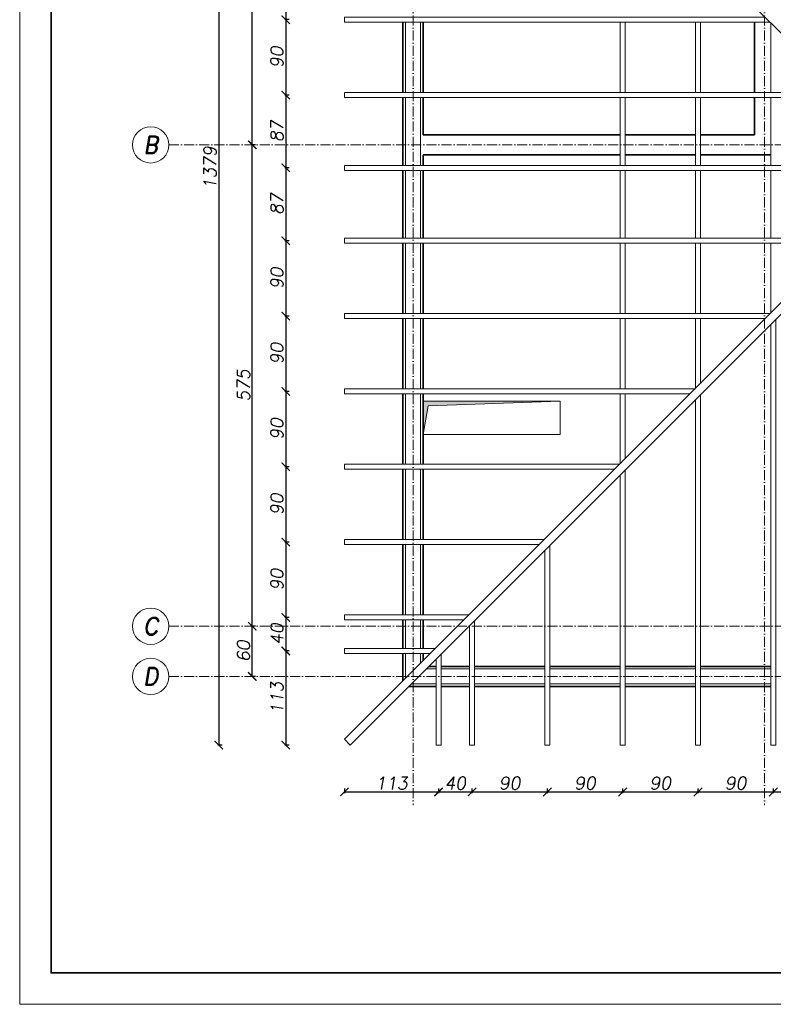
# Model space of a CAD drawing. Header units: millimetres. Extents: x 300938 to 312016, y 11971 to 20881.
# Tile 1 of 239: x 300938 to 301838, y 11971 to 13147. Entities that reach past the tile are written whole.
import ezdxf

# ---------------------------------------------------------------- set-up
doc = ezdxf.new("R2010")
doc.units = ezdxf.units.MM
doc.linetypes.add('ACAD_ISO10W100', pattern=[18, 12, -3, 0, -3])
for name, color, linetype, lineweight in [('konstrukcja', 3, 'Continuous', 35), ('konstrukcja wymiary', 1, 'Continuous', 13), ('linie widok', 2, 'Continuous', 18), ('opisy', 2, 'Continuous', 18), ('osie', 5, 'ACAD_ISO10W100', 13)]:
    doc.layers.add(name, color=color, linetype=linetype, lineweight=lineweight)
doc.styles.add('KONSTRUKCJA', font='romand.shx', dxfattribs={"oblique": 10})
doc.styles.get("Standard").update_dxf_attribs({"font": 'romand.shx', "oblique": 10})
doc.dimstyles.new('175', dxfattribs={"dimtxt": 15, "dimasz": 10, "dimexe": 1.25, "dimexo": 0.625, "dimgap": 3, "dimtad": 1, "dimdec": 0, "dimrnd": 0.5, "dimtxsty": 'KONSTRUKCJA', "dimblk": 'ARCHTICK', "dimcen": 2.5, "dimadec": 0, "dimazin": 0, "dimtfac": 1, "dimtdec": 0, "dimtix": 1, "dimtmove": 0, "dimatfit": 3, "dimfxl": 4, "dimfxlon": 1, "dimarcsym": 0})

# ---------------------------------------------------------------- blocks, each defined once
blk = doc.blocks.new('_ArchTick')
at = {"color": 0, "linetype": 'ByBlock', "lineweight": 13, "const_width": 0.15}
blk.add_lwpolyline([(-0.5, -0.5), (0.5, 0.5)], dxfattribs=at)
blk = doc.blocks.new('*D111')
at = {"layer": 'Defpoints', "color": 0, "transparency": 16777216}
for p in [(301215.6, 12422.2), (301395.6, 12422.2), (301395.6, 12362.2)]:
    blk.add_point(p, dxfattribs=at)
at = {"layer": 'konstrukcja wymiary', "color": 0, "lineweight": -2, "transparency": 16777216}
for p, q in [((301219.6, 12422.2), (301214.4, 12422.2)), ((301215.6, 12362.2), (301215.6, 12422.2)), ((301219.6, 12362.2), (301214.4, 12362.2))]:
    blk.add_line(p, q, dxfattribs=at)
at = {"layer": 'konstrukcja wymiary', "color": 0, "lineweight": -2, "transparency": 16777216, "xscale": 10, "yscale": 10, "zscale": 10}
for p, rotation in [((301215.6, 12422.2), 90), ((301215.6, 12362.2), 270)]:
    blk.add_blockref('_ArchTick', p, dxfattribs=dict(at, rotation=rotation))
at = {"layer": 'konstrukcja wymiary', "color": 0, "transparency": 16777216, "insert": (301205.1, 12392.2), "char_height": 15, "attachment_point": 5, "rotation": 90, "style": 'KONSTRUKCJA'}
blk.add_mtext('60', dxfattribs=at)
blk = doc.blocks.new('*D112')
at = {"layer": 'Defpoints', "color": 0, "transparency": 16777216}
for p in [(301215.6, 12997.2), (301395.6, 12997.2), (301395.6, 12422.2)]:
    blk.add_point(p, dxfattribs=at)
at = {"layer": 'konstrukcja wymiary', "color": 0, "lineweight": -2, "transparency": 16777216}
for p, q in [((301219.6, 12997.2), (301214.4, 12997.2)), ((301215.6, 12422.2), (301215.6, 12997.2)), ((301219.6, 12422.2), (301214.4, 12422.2))]:
    blk.add_line(p, q, dxfattribs=at)
at = {"layer": 'konstrukcja wymiary', "color": 0, "lineweight": -2, "transparency": 16777216, "xscale": 10, "yscale": 10, "zscale": 10}
for p, rotation in [((301215.6, 12997.2), 90), ((301215.6, 12422.2), 270)]:
    blk.add_blockref('_ArchTick', p, dxfattribs=dict(at, rotation=rotation))
at = {"layer": 'konstrukcja wymiary', "color": 0, "transparency": 16777216, "insert": (301205.1, 12709.7), "char_height": 15, "attachment_point": 5, "rotation": 90, "style": 'KONSTRUKCJA'}
blk.add_mtext('575', dxfattribs=at)
blk = doc.blocks.new('*D113')
at = {"layer": 'Defpoints', "color": 0, "transparency": 16777216}
for p in [(301215.6, 13577.2), (301395.6, 13577.2), (301395.6, 12997.2)]:
    blk.add_point(p, dxfattribs=at)
at = {"layer": 'konstrukcja wymiary', "color": 0, "lineweight": -2, "transparency": 16777216}
for p, q in [((301219.6, 13577.2), (301214.4, 13577.2)), ((301215.6, 12997.2), (301215.6, 13577.2)), ((301219.6, 12997.2), (301214.4, 12997.2))]:
    blk.add_line(p, q, dxfattribs=at)
at = {"layer": 'konstrukcja wymiary', "color": 0, "lineweight": -2, "transparency": 16777216, "xscale": 10, "yscale": 10, "zscale": 10}
for p, rotation in [((301215.6, 13577.2), 90), ((301215.6, 12997.2), 270)]:
    blk.add_blockref('_ArchTick', p, dxfattribs=dict(at, rotation=rotation))
at = {"layer": 'konstrukcja wymiary', "color": 0, "transparency": 16777216, "insert": (301205.1, 13287.2), "char_height": 15, "attachment_point": 5, "rotation": 90, "style": 'KONSTRUKCJA'}
blk.add_mtext('580', dxfattribs=at)
blk = doc.blocks.new('*D114')
at = {"layer": 'Defpoints', "color": 0, "transparency": 16777216}
for p in [(301332.7, 13659.2), (301175.6, 12280.2), (301332.7, 12280.2)]:
    blk.add_point(p, dxfattribs=at)
at = {"layer": 'konstrukcja wymiary', "color": 0, "lineweight": -2, "transparency": 16777216}
for p, q in [((301179.6, 13659.2), (301174.4, 13659.2)), ((301175.6, 13659.2), (301175.6, 12280.2)), ((301179.6, 12280.2), (301174.4, 12280.2))]:
    blk.add_line(p, q, dxfattribs=at)
at = {"layer": 'konstrukcja wymiary', "color": 0, "lineweight": -2, "transparency": 16777216, "xscale": 10, "yscale": 10, "zscale": 10}
for p, rotation in [((301175.6, 13659.2), 90), ((301175.6, 12280.2), 270)]:
    blk.add_blockref('_ArchTick', p, dxfattribs=dict(at, rotation=rotation))
at = {"layer": 'konstrukcja wymiary', "color": 0, "transparency": 16777216, "insert": (301165.1, 12969.7), "char_height": 15, "attachment_point": 5, "rotation": 90, "style": 'KONSTRUKCJA'}
blk.add_mtext('1379', dxfattribs=at)
blk = doc.blocks.new('*D275')
at = {"layer": 'Defpoints', "color": 0, "transparency": 16777216}
for p in [(301325.6, 13236.7), (301255.6, 13146.7), (301325.6, 13146.7)]:
    blk.add_point(p, dxfattribs=at)
at = {"layer": 'konstrukcja wymiary', "color": 0, "lineweight": -2, "transparency": 16777216}
for p, q in [((301259.6, 13236.7), (301254.4, 13236.7)), ((301255.6, 13236.7), (301255.6, 13146.7)), ((301259.6, 13146.7), (301254.4, 13146.7))]:
    blk.add_line(p, q, dxfattribs=at)
at = {"layer": 'konstrukcja wymiary', "color": 0, "lineweight": -2, "transparency": 16777216, "xscale": 10, "yscale": 10, "zscale": 10}
for p, rotation in [((301255.6, 13236.7), 90), ((301255.6, 13146.7), 270)]:
    blk.add_blockref('_ArchTick', p, dxfattribs=dict(at, rotation=rotation))
at = {"layer": 'konstrukcja wymiary', "color": 0, "transparency": 16777216, "insert": (301245.1, 13191.7), "char_height": 15, "attachment_point": 5, "rotation": 90, "style": 'KONSTRUKCJA'}
blk.add_mtext('90', dxfattribs=at)
blk = doc.blocks.new('*D276')
at = {"layer": 'Defpoints', "color": 0, "transparency": 16777216}
for p in [(301325.6, 13146.7), (301255.6, 13056.7), (301325.6, 13056.7)]:
    blk.add_point(p, dxfattribs=at)
at = {"layer": 'konstrukcja wymiary', "color": 0, "lineweight": -2, "transparency": 16777216}
for p, q in [((301259.6, 13146.7), (301254.4, 13146.7)), ((301255.6, 13146.7), (301255.6, 13056.7)), ((301259.6, 13056.7), (301254.4, 13056.7))]:
    blk.add_line(p, q, dxfattribs=at)
at = {"layer": 'konstrukcja wymiary', "color": 0, "lineweight": -2, "transparency": 16777216, "xscale": 10, "yscale": 10, "zscale": 10}
for p, rotation in [((301255.6, 13146.7), 90), ((301255.6, 13056.7), 270)]:
    blk.add_blockref('_ArchTick', p, dxfattribs=dict(at, rotation=rotation))
at = {"layer": 'konstrukcja wymiary', "color": 0, "transparency": 16777216, "insert": (301245.1, 13101.7), "char_height": 15, "attachment_point": 5, "rotation": 90, "style": 'KONSTRUKCJA'}
blk.add_mtext('90', dxfattribs=at)
blk = doc.blocks.new('*D277')
at = {"layer": 'Defpoints', "color": 0, "transparency": 16777216}
for p in [(301325.6, 13056.7), (301255.6, 12969.7), (301325.6, 12969.7)]:
    blk.add_point(p, dxfattribs=at)
at = {"layer": 'konstrukcja wymiary', "color": 0, "lineweight": -2, "transparency": 16777216}
for p, q in [((301259.6, 13056.7), (301254.4, 13056.7)), ((301255.6, 13056.7), (301255.6, 12969.7)), ((301259.6, 12969.7), (301254.4, 12969.7))]:
    blk.add_line(p, q, dxfattribs=at)
at = {"layer": 'konstrukcja wymiary', "color": 0, "lineweight": -2, "transparency": 16777216, "xscale": 10, "yscale": 10, "zscale": 10}
for p, rotation in [((301255.6, 13056.7), 90), ((301255.6, 12969.7), 270)]:
    blk.add_blockref('_ArchTick', p, dxfattribs=dict(at, rotation=rotation))
at = {"layer": 'konstrukcja wymiary', "color": 0, "transparency": 16777216, "insert": (301245.1, 13013.2), "char_height": 15, "attachment_point": 5, "rotation": 90, "style": 'KONSTRUKCJA'}
blk.add_mtext('87', dxfattribs=at)
blk = doc.blocks.new('*D278')
at = {"layer": 'Defpoints', "color": 0, "transparency": 16777216}
for p in [(301325.6, 12969.7), (301255.6, 12882.7), (301325.6, 12882.7)]:
    blk.add_point(p, dxfattribs=at)
at = {"layer": 'konstrukcja wymiary', "color": 0, "lineweight": -2, "transparency": 16777216}
for p, q in [((301259.6, 12969.7), (301254.4, 12969.7)), ((301255.6, 12969.7), (301255.6, 12882.7)), ((301259.6, 12882.7), (301254.4, 12882.7))]:
    blk.add_line(p, q, dxfattribs=at)
at = {"layer": 'konstrukcja wymiary', "color": 0, "lineweight": -2, "transparency": 16777216, "xscale": 10, "yscale": 10, "zscale": 10}
for p, rotation in [((301255.6, 12969.7), 90), ((301255.6, 12882.7), 270)]:
    blk.add_blockref('_ArchTick', p, dxfattribs=dict(at, rotation=rotation))
at = {"layer": 'konstrukcja wymiary', "color": 0, "transparency": 16777216, "insert": (301245.1, 12926.2), "char_height": 15, "attachment_point": 5, "rotation": 90, "style": 'KONSTRUKCJA'}
blk.add_mtext('87', dxfattribs=at)
blk = doc.blocks.new('*D279')
at = {"layer": 'Defpoints', "color": 0, "transparency": 16777216}
for p in [(301325.6, 12882.7), (301255.6, 12792.7), (301325.6, 12792.7)]:
    blk.add_point(p, dxfattribs=at)
at = {"layer": 'konstrukcja wymiary', "color": 0, "lineweight": -2, "transparency": 16777216}
for p, q in [((301259.6, 12882.7), (301254.4, 12882.7)), ((301255.6, 12882.7), (301255.6, 12792.7)), ((301259.6, 12792.7), (301254.4, 12792.7))]:
    blk.add_line(p, q, dxfattribs=at)
at = {"layer": 'konstrukcja wymiary', "color": 0, "lineweight": -2, "transparency": 16777216, "xscale": 10, "yscale": 10, "zscale": 10}
for p, rotation in [((301255.6, 12882.7), 90), ((301255.6, 12792.7), 270)]:
    blk.add_blockref('_ArchTick', p, dxfattribs=dict(at, rotation=rotation))
at = {"layer": 'konstrukcja wymiary', "color": 0, "transparency": 16777216, "insert": (301245.1, 12837.7), "char_height": 15, "attachment_point": 5, "rotation": 90, "style": 'KONSTRUKCJA'}
blk.add_mtext('90', dxfattribs=at)
blk = doc.blocks.new('*D280')
at = {"layer": 'Defpoints', "color": 0, "transparency": 16777216}
for p in [(301325.6, 12792.7), (301255.6, 12702.7), (301325.6, 12702.7)]:
    blk.add_point(p, dxfattribs=at)
at = {"layer": 'konstrukcja wymiary', "color": 0, "lineweight": -2, "transparency": 16777216}
for p, q in [((301259.6, 12792.7), (301254.4, 12792.7)), ((301255.6, 12792.7), (301255.6, 12702.7)), ((301259.6, 12702.7), (301254.4, 12702.7))]:
    blk.add_line(p, q, dxfattribs=at)
at = {"layer": 'konstrukcja wymiary', "color": 0, "lineweight": -2, "transparency": 16777216, "xscale": 10, "yscale": 10, "zscale": 10}
for p, rotation in [((301255.6, 12792.7), 90), ((301255.6, 12702.7), 270)]:
    blk.add_blockref('_ArchTick', p, dxfattribs=dict(at, rotation=rotation))
at = {"layer": 'konstrukcja wymiary', "color": 0, "transparency": 16777216, "insert": (301245.1, 12747.7), "char_height": 15, "attachment_point": 5, "rotation": 90, "style": 'KONSTRUKCJA'}
blk.add_mtext('90', dxfattribs=at)
blk = doc.blocks.new('*D281')
at = {"layer": 'Defpoints', "color": 0, "transparency": 16777216}
for p in [(301325.6, 12702.7), (301255.6, 12612.7), (301325.6, 12612.7)]:
    blk.add_point(p, dxfattribs=at)
at = {"layer": 'konstrukcja wymiary', "color": 0, "lineweight": -2, "transparency": 16777216}
for p, q in [((301259.6, 12702.7), (301254.4, 12702.7)), ((301255.6, 12702.7), (301255.6, 12612.7)), ((301259.6, 12612.7), (301254.4, 12612.7))]:
    blk.add_line(p, q, dxfattribs=at)
at = {"layer": 'konstrukcja wymiary', "color": 0, "lineweight": -2, "transparency": 16777216, "xscale": 10, "yscale": 10, "zscale": 10}
for p, rotation in [((301255.6, 12702.7), 90), ((301255.6, 12612.7), 270)]:
    blk.add_blockref('_ArchTick', p, dxfattribs=dict(at, rotation=rotation))
at = {"layer": 'konstrukcja wymiary', "color": 0, "transparency": 16777216, "insert": (301245.1, 12657.7), "char_height": 15, "attachment_point": 5, "rotation": 90, "style": 'KONSTRUKCJA'}
blk.add_mtext('90', dxfattribs=at)
blk = doc.blocks.new('*D282')
at = {"layer": 'Defpoints', "color": 0, "transparency": 16777216}
for p in [(301325.6, 12612.7), (301255.6, 12522.7), (301325.6, 12522.7)]:
    blk.add_point(p, dxfattribs=at)
at = {"layer": 'konstrukcja wymiary', "color": 0, "lineweight": -2, "transparency": 16777216}
for p, q in [((301259.6, 12612.7), (301254.4, 12612.7)), ((301255.6, 12612.7), (301255.6, 12522.7)), ((301259.6, 12522.7), (301254.4, 12522.7))]:
    blk.add_line(p, q, dxfattribs=at)
at = {"layer": 'konstrukcja wymiary', "color": 0, "lineweight": -2, "transparency": 16777216, "xscale": 10, "yscale": 10, "zscale": 10}
for p, rotation in [((301255.6, 12612.7), 90), ((301255.6, 12522.7), 270)]:
    blk.add_blockref('_ArchTick', p, dxfattribs=dict(at, rotation=rotation))
at = {"layer": 'konstrukcja wymiary', "color": 0, "transparency": 16777216, "insert": (301245.1, 12567.7), "char_height": 15, "attachment_point": 5, "rotation": 90, "style": 'KONSTRUKCJA'}
blk.add_mtext('90', dxfattribs=at)
blk = doc.blocks.new('*D283')
at = {"layer": 'Defpoints', "color": 0, "transparency": 16777216}
for p in [(301325.6, 12522.7), (301255.6, 12432.7), (301325.6, 12432.7)]:
    blk.add_point(p, dxfattribs=at)
at = {"layer": 'konstrukcja wymiary', "color": 0, "lineweight": -2, "transparency": 16777216}
for p, q in [((301259.6, 12522.7), (301254.4, 12522.7)), ((301255.6, 12522.7), (301255.6, 12432.7)), ((301259.6, 12432.7), (301254.4, 12432.7))]:
    blk.add_line(p, q, dxfattribs=at)
at = {"layer": 'konstrukcja wymiary', "color": 0, "lineweight": -2, "transparency": 16777216, "xscale": 10, "yscale": 10, "zscale": 10}
for p, rotation in [((301255.6, 12522.7), 90), ((301255.6, 12432.7), 270)]:
    blk.add_blockref('_ArchTick', p, dxfattribs=dict(at, rotation=rotation))
at = {"layer": 'konstrukcja wymiary', "color": 0, "transparency": 16777216, "insert": (301245.1, 12477.7), "char_height": 15, "attachment_point": 5, "rotation": 90, "style": 'KONSTRUKCJA'}
blk.add_mtext('90', dxfattribs=at)
blk = doc.blocks.new('*D284')
at = {"layer": 'Defpoints', "color": 0, "transparency": 16777216}
for p in [(301325.6, 12432.7), (301255.6, 12392.7), (301325.6, 12392.7)]:
    blk.add_point(p, dxfattribs=at)
at = {"layer": 'konstrukcja wymiary', "color": 0, "lineweight": -2, "transparency": 16777216}
for p, q in [((301259.6, 12432.7), (301254.4, 12432.7)), ((301255.6, 12432.7), (301255.6, 12392.7)), ((301259.6, 12392.7), (301254.4, 12392.7))]:
    blk.add_line(p, q, dxfattribs=at)
at = {"layer": 'konstrukcja wymiary', "color": 0, "lineweight": -2, "transparency": 16777216, "xscale": 10, "yscale": 10, "zscale": 10}
for p, rotation in [((301255.6, 12432.7), 90), ((301255.6, 12392.7), 270)]:
    blk.add_blockref('_ArchTick', p, dxfattribs=dict(at, rotation=rotation))
at = {"layer": 'konstrukcja wymiary', "color": 0, "transparency": 16777216, "insert": (301245.1, 12412.7), "char_height": 15, "attachment_point": 5, "rotation": 90, "style": 'KONSTRUKCJA'}
blk.add_mtext('40', dxfattribs=at)
blk = doc.blocks.new('*D285')
at = {"layer": 'Defpoints', "color": 0, "transparency": 16777216}
for p in [(301325.6, 12392.7), (301255.6, 12280.2), (301332.7, 12280.2)]:
    blk.add_point(p, dxfattribs=at)
at = {"layer": 'konstrukcja wymiary', "color": 0, "lineweight": -2, "transparency": 16777216}
for p, q in [((301259.6, 12392.7), (301254.4, 12392.7)), ((301255.6, 12392.7), (301255.6, 12280.2)), ((301259.6, 12280.2), (301254.4, 12280.2))]:
    blk.add_line(p, q, dxfattribs=at)
at = {"layer": 'konstrukcja wymiary', "color": 0, "lineweight": -2, "transparency": 16777216, "xscale": 10, "yscale": 10, "zscale": 10}
for p, rotation in [((301255.6, 12392.7), 90), ((301255.6, 12280.2), 270)]:
    blk.add_blockref('_ArchTick', p, dxfattribs=dict(at, rotation=rotation))
at = {"layer": 'konstrukcja wymiary', "color": 0, "transparency": 16777216, "insert": (301245.1, 12336.4), "char_height": 15, "attachment_point": 5, "rotation": 90, "style": 'KONSTRUKCJA'}
blk.add_mtext('113', dxfattribs=at)
blk = doc.blocks.new('*D286')
at = {"layer": 'Defpoints', "color": 0, "transparency": 16777216}
for p in [(301325.6, 12281.2), (301438.1, 12274.2), (301438.1, 12224.2)]:
    blk.add_point(p, dxfattribs=at)
at = {"layer": 'konstrukcja wymiary', "color": 0, "lineweight": -2, "transparency": 16777216}
for p, q in [((301325.6, 12228.2), (301325.6, 12222.9)), ((301325.6, 12224.2), (301438.1, 12224.2)), ((301438.1, 12228.2), (301438.1, 12222.9))]:
    blk.add_line(p, q, dxfattribs=at)
at = {"layer": 'konstrukcja wymiary', "color": 0, "lineweight": -2, "transparency": 16777216, "xscale": 10, "yscale": 10, "zscale": 10, "rotation": 180}
blk.add_blockref('_ArchTick', (301325.6, 12224.2), dxfattribs=at)
at = {"layer": 'konstrukcja wymiary', "color": 0, "lineweight": -2, "transparency": 16777216, "xscale": 10, "yscale": 10, "zscale": 10}
blk.add_blockref('_ArchTick', (301438.1, 12224.2), dxfattribs=at)
at = {"layer": 'konstrukcja wymiary', "color": 0, "transparency": 16777216, "insert": (301381.9, 12234.7), "char_height": 15, "attachment_point": 5, "style": 'KONSTRUKCJA'}
blk.add_mtext('113', dxfattribs=at)
blk = doc.blocks.new('*D287')
at = {"layer": 'Defpoints', "color": 0, "transparency": 16777216}
for p in [(301438.1, 12274.2), (301478.1, 12274.2), (301478.1, 12224.2)]:
    blk.add_point(p, dxfattribs=at)
at = {"layer": 'konstrukcja wymiary', "color": 0, "lineweight": -2, "transparency": 16777216}
for p, q in [((301438.1, 12228.2), (301438.1, 12222.9)), ((301438.1, 12224.2), (301478.1, 12224.2)), ((301478.1, 12228.2), (301478.1, 12222.9))]:
    blk.add_line(p, q, dxfattribs=at)
at = {"layer": 'konstrukcja wymiary', "color": 0, "lineweight": -2, "transparency": 16777216, "xscale": 10, "yscale": 10, "zscale": 10, "rotation": 180}
blk.add_blockref('_ArchTick', (301438.1, 12224.2), dxfattribs=at)
at = {"layer": 'konstrukcja wymiary', "color": 0, "lineweight": -2, "transparency": 16777216, "xscale": 10, "yscale": 10, "zscale": 10}
blk.add_blockref('_ArchTick', (301478.1, 12224.2), dxfattribs=at)
at = {"layer": 'konstrukcja wymiary', "color": 0, "transparency": 16777216, "insert": (301458.1, 12234.7), "char_height": 15, "attachment_point": 5, "style": 'KONSTRUKCJA'}
blk.add_mtext('40', dxfattribs=at)
blk = doc.blocks.new('*D288')
at = {"layer": 'Defpoints', "color": 0, "transparency": 16777216}
for p in [(301478.1, 12274.2), (301568.1, 12274.2), (301568.1, 12224.2)]:
    blk.add_point(p, dxfattribs=at)
at = {"layer": 'konstrukcja wymiary', "color": 0, "lineweight": -2, "transparency": 16777216}
for p, q in [((301478.1, 12228.2), (301478.1, 12222.9)), ((301478.1, 12224.2), (301568.1, 12224.2)), ((301568.1, 12228.2), (301568.1, 12222.9))]:
    blk.add_line(p, q, dxfattribs=at)
at = {"layer": 'konstrukcja wymiary', "color": 0, "lineweight": -2, "transparency": 16777216, "xscale": 10, "yscale": 10, "zscale": 10, "rotation": 180}
blk.add_blockref('_ArchTick', (301478.1, 12224.2), dxfattribs=at)
at = {"layer": 'konstrukcja wymiary', "color": 0, "lineweight": -2, "transparency": 16777216, "xscale": 10, "yscale": 10, "zscale": 10}
blk.add_blockref('_ArchTick', (301568.1, 12224.2), dxfattribs=at)
at = {"layer": 'konstrukcja wymiary', "color": 0, "transparency": 16777216, "insert": (301523.1, 12234.7), "char_height": 15, "attachment_point": 5, "style": 'KONSTRUKCJA'}
blk.add_mtext('90', dxfattribs=at)
blk = doc.blocks.new('*D289')
at = {"layer": 'Defpoints', "color": 0, "transparency": 16777216}
for p in [(301568.1, 12274.2), (301658.1, 12274.2), (301658.1, 12224.2)]:
    blk.add_point(p, dxfattribs=at)
at = {"layer": 'konstrukcja wymiary', "color": 0, "lineweight": -2, "transparency": 16777216}
for p, q in [((301568.1, 12228.2), (301568.1, 12222.9)), ((301568.1, 12224.2), (301658.1, 12224.2)), ((301658.1, 12228.2), (301658.1, 12222.9))]:
    blk.add_line(p, q, dxfattribs=at)
at = {"layer": 'konstrukcja wymiary', "color": 0, "lineweight": -2, "transparency": 16777216, "xscale": 10, "yscale": 10, "zscale": 10, "rotation": 180}
blk.add_blockref('_ArchTick', (301568.1, 12224.2), dxfattribs=at)
at = {"layer": 'konstrukcja wymiary', "color": 0, "lineweight": -2, "transparency": 16777216, "xscale": 10, "yscale": 10, "zscale": 10}
blk.add_blockref('_ArchTick', (301658.1, 12224.2), dxfattribs=at)
at = {"layer": 'konstrukcja wymiary', "color": 0, "transparency": 16777216, "insert": (301613.1, 12234.7), "char_height": 15, "attachment_point": 5, "style": 'KONSTRUKCJA'}
blk.add_mtext('90', dxfattribs=at)
blk = doc.blocks.new('*D290')
at = {"layer": 'Defpoints', "color": 0, "transparency": 16777216}
for p in [(301658.1, 12274.2), (301748.1, 12274.2), (301748.1, 12224.2)]:
    blk.add_point(p, dxfattribs=at)
at = {"layer": 'konstrukcja wymiary', "color": 0, "lineweight": -2, "transparency": 16777216}
for p, q in [((301658.1, 12228.2), (301658.1, 12222.9)), ((301658.1, 12224.2), (301748.1, 12224.2)), ((301748.1, 12228.2), (301748.1, 12222.9))]:
    blk.add_line(p, q, dxfattribs=at)
at = {"layer": 'konstrukcja wymiary', "color": 0, "lineweight": -2, "transparency": 16777216, "xscale": 10, "yscale": 10, "zscale": 10, "rotation": 180}
blk.add_blockref('_ArchTick', (301658.1, 12224.2), dxfattribs=at)
at = {"layer": 'konstrukcja wymiary', "color": 0, "lineweight": -2, "transparency": 16777216, "xscale": 10, "yscale": 10, "zscale": 10}
blk.add_blockref('_ArchTick', (301748.1, 12224.2), dxfattribs=at)
at = {"layer": 'konstrukcja wymiary', "color": 0, "transparency": 16777216, "insert": (301703.1, 12234.7), "char_height": 15, "attachment_point": 5, "style": 'KONSTRUKCJA'}
blk.add_mtext('90', dxfattribs=at)
blk = doc.blocks.new('*D291')
at = {"layer": 'Defpoints', "color": 0, "transparency": 16777216}
for p in [(301748.1, 12274.2), (301838.1, 12274.2), (301838.1, 12224.2)]:
    blk.add_point(p, dxfattribs=at)
at = {"layer": 'konstrukcja wymiary', "color": 0, "lineweight": -2, "transparency": 16777216}
for p, q in [((301748.1, 12228.2), (301748.1, 12222.9)), ((301748.1, 12224.2), (301838.1, 12224.2)), ((301838.1, 12228.2), (301838.1, 12222.9))]:
    blk.add_line(p, q, dxfattribs=at)
at = {"layer": 'konstrukcja wymiary', "color": 0, "lineweight": -2, "transparency": 16777216, "xscale": 10, "yscale": 10, "zscale": 10, "rotation": 180}
blk.add_blockref('_ArchTick', (301748.1, 12224.2), dxfattribs=at)
at = {"layer": 'konstrukcja wymiary', "color": 0, "lineweight": -2, "transparency": 16777216, "xscale": 10, "yscale": 10, "zscale": 10}
blk.add_blockref('_ArchTick', (301838.1, 12224.2), dxfattribs=at)
at = {"layer": 'konstrukcja wymiary', "color": 0, "transparency": 16777216, "insert": (301793.1, 12234.7), "char_height": 15, "attachment_point": 5, "style": 'KONSTRUKCJA'}
blk.add_mtext('90', dxfattribs=at)
blk = doc.blocks.new('*D292')
at = {"layer": 'Defpoints', "color": 0, "transparency": 16777216}
for p in [(301838.1, 12274.2), (301928.1, 12274.2), (301928.1, 12224.2)]:
    blk.add_point(p, dxfattribs=at)
at = {"layer": 'konstrukcja wymiary', "color": 0, "lineweight": -2, "transparency": 16777216}
for p, q in [((301838.1, 12228.2), (301838.1, 12222.9)), ((301838.1, 12224.2), (301928.1, 12224.2)), ((301928.1, 12228.2), (301928.1, 12222.9))]:
    blk.add_line(p, q, dxfattribs=at)
at = {"layer": 'konstrukcja wymiary', "color": 0, "lineweight": -2, "transparency": 16777216, "xscale": 10, "yscale": 10, "zscale": 10, "rotation": 180}
blk.add_blockref('_ArchTick', (301838.1, 12224.2), dxfattribs=at)
at = {"layer": 'konstrukcja wymiary', "color": 0, "lineweight": -2, "transparency": 16777216, "xscale": 10, "yscale": 10, "zscale": 10}
blk.add_blockref('_ArchTick', (301928.1, 12224.2), dxfattribs=at)
at = {"layer": 'konstrukcja wymiary', "color": 0, "transparency": 16777216, "insert": (301883.1, 12234.7), "char_height": 15, "attachment_point": 5, "style": 'KONSTRUKCJA'}
blk.add_mtext('90', dxfattribs=at)

msp = doc.modelspace()

# ---------------------------------------------------------------- hatches: boundary and pattern name
at = {"layer": 'konstrukcja wymiary'}
h = msp.add_hatch(color=256, dxfattribs=at)
h.dxf.hatch_style = 1
h.paths.add_polyline_path([(301425.706, 12685.4), (301419.638, 12651.169), (301419.638, 12691.169), (301583.638, 12691.169)])

# ---------------------------------------------------------------- linework, layer by layer
at = {"layer": 'konstrukcja'}
for p, q in [((301395.638, 13143.669), (301395.638, 13059.669)), ((301419.638, 13059.669), (301419.638, 13143.669)), ((301815.638, 13143.669), (301815.638, 13059.669)), ((301395.638, 13053.669), (301395.638, 12972.669)), ((301419.638, 13009.169), (301419.638, 13053.669)), ((301815.638, 13053.669), (301815.638, 13009.169)), ((301655.138, 13009.169), (301419.638, 13009.169)), ((301745.138, 13009.169), (301661.138, 13009.169)), ((301815.638, 13009.169), (301751.138, 13009.169)), ((301419.638, 12972.669), (301419.638, 12985.169)), ((301419.638, 12985.169), (301655.138, 12985.169)), ((301661.138, 12985.169), (301745.138, 12985.169)), ((301751.138, 12985.169), (301835.138, 12985.169)), ((301395.638, 12966.669), (301395.638, 12885.669)), ((301419.638, 12885.669), (301419.638, 12966.669)), ((301395.638, 12879.669), (301395.638, 12795.669)), ((301419.638, 12795.669), (301419.638, 12879.669)), ((301395.638, 12789.669), (301395.638, 12705.669)), ((301419.638, 12705.669), (301419.638, 12789.669)), ((301395.638, 12699.669), (301395.638, 12615.669)), ((301419.638, 12615.669), (301419.638, 12699.669)), ((301395.638, 12609.669), (301395.638, 12525.669)), ((301419.638, 12525.669), (301419.638, 12609.669)), ((301395.638, 12519.669), (301395.638, 12435.669)), ((301419.638, 12435.669), (301419.638, 12519.669)), ((301395.638, 12429.669), (301395.638, 12395.669)), ((301419.638, 12395.669), (301419.638, 12429.669)), ((301395.638, 12389.669), (301395.638, 12357.24)), ((301419.638, 12381.24), (301419.638, 12389.669)), ((301426.709, 12374.169), (301435.138, 12374.169)), ((301441.138, 12374.169), (301475.138, 12374.169)), ((301481.138, 12374.169), (301565.138, 12374.169)), ((301571.138, 12374.169), (301655.138, 12374.169)), ((301661.138, 12374.169), (301745.138, 12374.169)), ((301751.138, 12374.169), (301835.138, 12374.169)), ((301435.138, 12350.169), (301402.709, 12350.169)), ((301475.138, 12350.169), (301441.138, 12350.169)), ((301565.138, 12350.169), (301481.138, 12350.169)), ((301655.138, 12350.169), (301571.138, 12350.169)), ((301745.138, 12350.169), (301661.138, 12350.169)), ((301835.138, 12350.169), (301751.138, 12350.169))]:
    msp.add_line(p, q, dxfattribs=at)
msp.add_lwpolyline([(300975.184, 14160.527), (305625.184, 14160.527), (305625.184, 12008.027), (300975.184, 12008.027)], close=True, dxfattribs=at)
at = {"layer": 'konstrukcja wymiary'}
for points in [[(300937.684, 14198.027), (305662.684, 14198.027), (305662.684, 11970.527), (300937.684, 11970.527)], [(301425.706, 12685.4), (301419.638, 12651.169), (301419.638, 12691.169), (301583.638, 12691.169)]]:
    msp.add_lwpolyline(points, close=True, dxfattribs=at)
at = {"layer": 'linie widok'}
for p, q in [((302008.066, 12969.669), (301325.638, 13652.098)), ((301398.638, 13143.669), (301398.638, 13059.669)), ((301416.638, 13143.669), (301416.638, 13059.669)), ((301398.638, 13053.669), (301398.638, 12972.669)), ((301416.638, 13053.669), (301416.638, 12972.669)), ((301325.638, 12287.24), (302008.066, 12969.669)), ((301332.709, 12280.169), (302015.138, 12962.598)), ((301398.638, 12966.669), (301398.638, 12885.669)), ((301416.638, 12966.669), (301416.638, 12885.669)), ((301398.638, 12879.669), (301398.638, 12795.669)), ((301416.638, 12879.669), (301416.638, 12795.669)), ((301398.638, 12789.669), (301398.638, 12705.669)), ((301416.638, 12789.669), (301416.638, 12705.669)), ((301398.638, 12699.669), (301398.638, 12615.669)), ((301416.638, 12699.669), (301416.638, 12615.669)), ((301398.638, 12609.669), (301398.638, 12525.669)), ((301416.638, 12609.669), (301416.638, 12525.669)), ((301398.638, 12519.669), (301398.638, 12435.669)), ((301416.638, 12519.669), (301416.638, 12435.669)), ((301398.638, 12429.669), (301398.638, 12395.669)), ((301416.638, 12429.669), (301416.638, 12395.669)), ((301398.638, 12389.669), (301398.638, 12360.24)), ((301416.638, 12389.669), (301416.638, 12378.24)), ((301435.138, 12371.169), (301423.709, 12371.169)), ((301475.138, 12371.169), (301441.138, 12371.169)), ((301565.138, 12371.169), (301481.138, 12371.169)), ((301655.138, 12371.169), (301571.138, 12371.169)), ((301745.138, 12371.169), (301661.138, 12371.169)), ((301835.138, 12371.169), (301751.138, 12371.169)), ((301435.138, 12353.169), (301405.709, 12353.169)), ((301475.138, 12353.169), (301441.138, 12353.169)), ((301565.138, 12353.169), (301481.138, 12353.169)), ((301655.138, 12353.169), (301571.138, 12353.169)), ((301745.138, 12353.169), (301661.138, 12353.169)), ((301835.138, 12353.169), (301751.138, 12353.169)), ((301332.709, 12280.169), (301325.638, 12287.24))]:
    msp.add_line(p, q, dxfattribs=at)
for points in [[(301828.066, 13149.669), (301325.638, 13149.669), (301325.638, 13143.669), (301834.066, 13143.669)], [(301655.138, 13143.669), (301655.138, 13059.669)], [(301661.138, 13059.669), (301661.138, 13143.669)], [(301745.138, 13143.669), (301745.138, 13059.669)], [(301751.138, 13059.669), (301751.138, 13143.669)], [(301835.138, 13142.598), (301835.138, 13059.669)], [(301918.066, 13059.669), (301325.638, 13059.669), (301325.638, 13053.669), (301924.066, 13053.669)], [(301655.138, 13053.669), (301655.138, 12972.669)], [(301661.138, 12972.669), (301661.138, 13053.669)], [(301745.138, 13053.669), (301745.138, 12972.669)], [(301751.138, 12972.669), (301751.138, 13053.669)], [(301835.138, 13053.669), (301835.138, 12972.669)], [(301325.638, 12972.669), (301325.638, 12966.669), (302005.066, 12966.669)], [(301325.638, 12966.669), (301325.638, 12972.669), (302005.066, 12972.669)], [(301655.138, 12966.669), (301655.138, 12885.669)], [(301661.138, 12885.669), (301661.138, 12966.669)], [(301745.138, 12966.669), (301745.138, 12885.669)], [(301751.138, 12885.669), (301751.138, 12966.669)], [(301835.138, 12966.669), (301835.138, 12885.669)], [(301918.066, 12879.669), (301325.638, 12879.669), (301325.638, 12885.669), (301924.066, 12885.669)], [(301655.138, 12879.669), (301655.138, 12795.669)], [(301661.138, 12795.669), (301661.138, 12879.669)], [(301745.138, 12879.669), (301745.138, 12795.669)], [(301751.138, 12795.669), (301751.138, 12879.669)], [(301835.138, 12879.669), (301835.138, 12796.74)], [(301828.066, 12789.669), (301325.638, 12789.669), (301325.638, 12795.669), (301834.066, 12795.669)], [(301655.138, 12789.669), (301655.138, 12705.669)], [(301661.138, 12705.669), (301661.138, 12789.669)], [(301745.138, 12789.669), (301745.138, 12706.74)], [(301751.138, 12712.74), (301751.138, 12789.669)], [(301835.138, 12782.598), (301835.138, 12280.169), (301841.138, 12280.169), (301841.138, 12788.598)], [(301738.066, 12699.669), (301325.638, 12699.669), (301325.638, 12705.669), (301744.066, 12705.669)], [(301655.138, 12699.669), (301655.138, 12616.74)], [(301661.138, 12622.74), (301661.138, 12699.669)], [(301745.138, 12692.598), (301745.138, 12280.169), (301751.138, 12280.169), (301751.138, 12698.598)], [(301648.066, 12609.669), (301325.638, 12609.669), (301325.638, 12615.669), (301654.066, 12615.669)], [(301655.138, 12602.598), (301655.138, 12280.169), (301661.138, 12280.169), (301661.138, 12608.598)], [(301558.066, 12519.669), (301325.638, 12519.669), (301325.638, 12525.669), (301564.066, 12525.669)], [(301565.138, 12512.598), (301565.138, 12280.169), (301571.138, 12280.169), (301571.138, 12518.598)], [(301468.066, 12429.669), (301325.638, 12429.669), (301325.638, 12435.669), (301474.066, 12435.669)], [(301475.138, 12422.598), (301475.138, 12280.169), (301481.138, 12280.169), (301481.138, 12428.598)], [(301428.066, 12389.669), (301325.638, 12389.669), (301325.638, 12395.669), (301434.066, 12395.669)], [(301435.138, 12382.598), (301435.138, 12280.169), (301441.138, 12280.169), (301441.138, 12388.598)]]:
    msp.add_lwpolyline(points, dxfattribs=at)
msp.add_lwpolyline([(301583.638, 12651.169), (301419.638, 12651.169), (301419.638, 12691.169), (301583.638, 12691.169)], close=True, dxfattribs=at)
at = {"layer": 'opisy'}
for centre in [(301094.221, 12997.169), (301094.221, 12422.169), (301094.221, 12362.169)]:
    msp.add_circle(centre, 21.7, dxfattribs=at)
at = {"layer": 'osie'}
for p, q in [((301407.638, 13857.615), (301407.638, 12208.434)), ((301827.638, 13857.615), (301827.638, 12208.434)), ((301115.921, 12997.169), (303344.716, 12997.169)), ((301115.921, 12422.169), (303344.716, 12422.169)), ((301115.921, 12362.169), (303344.716, 12362.169))]:
    msp.add_line(p, q, dxfattribs=at)

# ---------------------------------------------------------------- texts
at = {"layer": 'opisy', "char_height": 21, "width": 6.92519, "attachment_point": 5}
for s, insert in [('B', (301094.221, 12997.169)), ('C', (301094.221, 12422.169)), ('D', (301094.221, 12362.169))]:
    msp.add_mtext(s, dxfattribs=dict(at, insert=insert))

# ---------------------------------------------------------------- dimensions: what is measured, and where the dimension line sits
at = {"layer": 'konstrukcja wymiary'}
for base, p1, p2, picture, middle in [((301175.638, 12280.169), (301332.709, 13659.169), (301332.709, 12280.169), '*D114', (301165.138, 12969.669)), ((301215.638, 12422.169), (301395.638, 12362.169), (301395.638, 12422.169), '*D111', (301205.138, 12392.169))]:
    dim = msp.add_linear_dim(base=base, p1=p1, p2=p2, angle=90, dimstyle='175', dxfattribs=at)
    dim.commit()
    dim.dimension.update_dxf_attribs({"geometry": picture, "text_midpoint": middle})
for base, p1, p2, picture, middle in [((301215.638, 13577.169), (301395.638, 12997.169), (301395.638, 13577.169), '*D113', (301205.138, 13287.169)), ((301255.638, 13146.669), (301325.638, 13236.669), (301325.638, 13146.669), '*D275', (301245.138, 13191.669)), ((301255.638, 13056.669), (301325.638, 13146.669), (301325.638, 13056.669), '*D276', (301245.138, 13101.669)), ((301255.638, 12969.669), (301325.638, 13056.669), (301325.638, 12969.669), '*D277', (301245.138, 13013.169)), ((301215.638, 12997.169), (301395.638, 12422.169), (301395.638, 12997.169), '*D112', (301205.138, 12709.669)), ((301255.638, 12882.669), (301325.638, 12969.669), (301325.638, 12882.669), '*D278', (301245.138, 12926.169)), ((301255.638, 12792.669), (301325.638, 12882.669), (301325.638, 12792.669), '*D279', (301245.138, 12837.669)), ((301255.638, 12702.669), (301325.638, 12792.669), (301325.638, 12702.669), '*D280', (301245.138, 12747.669)), ((301255.638, 12612.669), (301325.638, 12702.669), (301325.638, 12612.669), '*D281', (301245.138, 12657.669)), ((301255.638, 12522.669), (301325.638, 12612.669), (301325.638, 12522.669), '*D282', (301245.138, 12567.669)), ((301255.638, 12432.669), (301325.638, 12522.669), (301325.638, 12432.669), '*D283', (301245.138, 12477.669)), ((301255.638, 12392.669), (301325.638, 12432.669), (301325.638, 12392.669), '*D284', (301245.138, 12412.669)), ((301255.637546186, 12280.168793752), (301325.63754618, 12392.668793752), (301332.708613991, 12280.168793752), '*D285', (301245.137546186, 12336.418793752))]:
    dim = msp.add_linear_dim(base=base, p1=p1, p2=p2, angle=90, dimstyle='175', override={"dimtmove": 1}, dxfattribs=at)
    dim.commit()
    dim.dimension.update_dxf_attribs({"geometry": picture, "text_midpoint": middle})
dim = msp.add_linear_dim(base=(301438.13754618, 12224.168793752), p1=(301325.63754618, 12281.239861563), p2=(301438.13754618, 12274.168793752), dimstyle='175', dxfattribs=at)
dim.commit()
dim.dimension.update_dxf_attribs({"geometry": '*D286', "text_midpoint": (301381.88754618, 12234.668793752)})
for base, p1, p2, picture, middle in [((301478.138, 12224.169), (301438.138, 12274.169), (301478.138, 12274.169), '*D287', (301458.138, 12234.669)), ((301568.138, 12224.169), (301478.138, 12274.169), (301568.138, 12274.169), '*D288', (301523.138, 12234.669)), ((301658.138, 12224.169), (301568.138, 12274.169), (301658.138, 12274.169), '*D289', (301613.138, 12234.669)), ((301748.138, 12224.169), (301658.138, 12274.169), (301748.138, 12274.169), '*D290', (301703.138, 12234.669)), ((301838.138, 12224.169), (301748.138, 12274.169), (301838.138, 12274.169), '*D291', (301793.138, 12234.669)), ((301928.138, 12224.169), (301838.138, 12274.169), (301928.138, 12274.169), '*D292', (301883.138, 12234.669))]:
    dim = msp.add_linear_dim(base=base, p1=p1, p2=p2, dimstyle='175', override={"dimtmove": 1}, dxfattribs=at)
    dim.commit()
    dim.dimension.update_dxf_attribs({"geometry": picture, "text_midpoint": middle})

doc.saveas('drawing.dxf')
